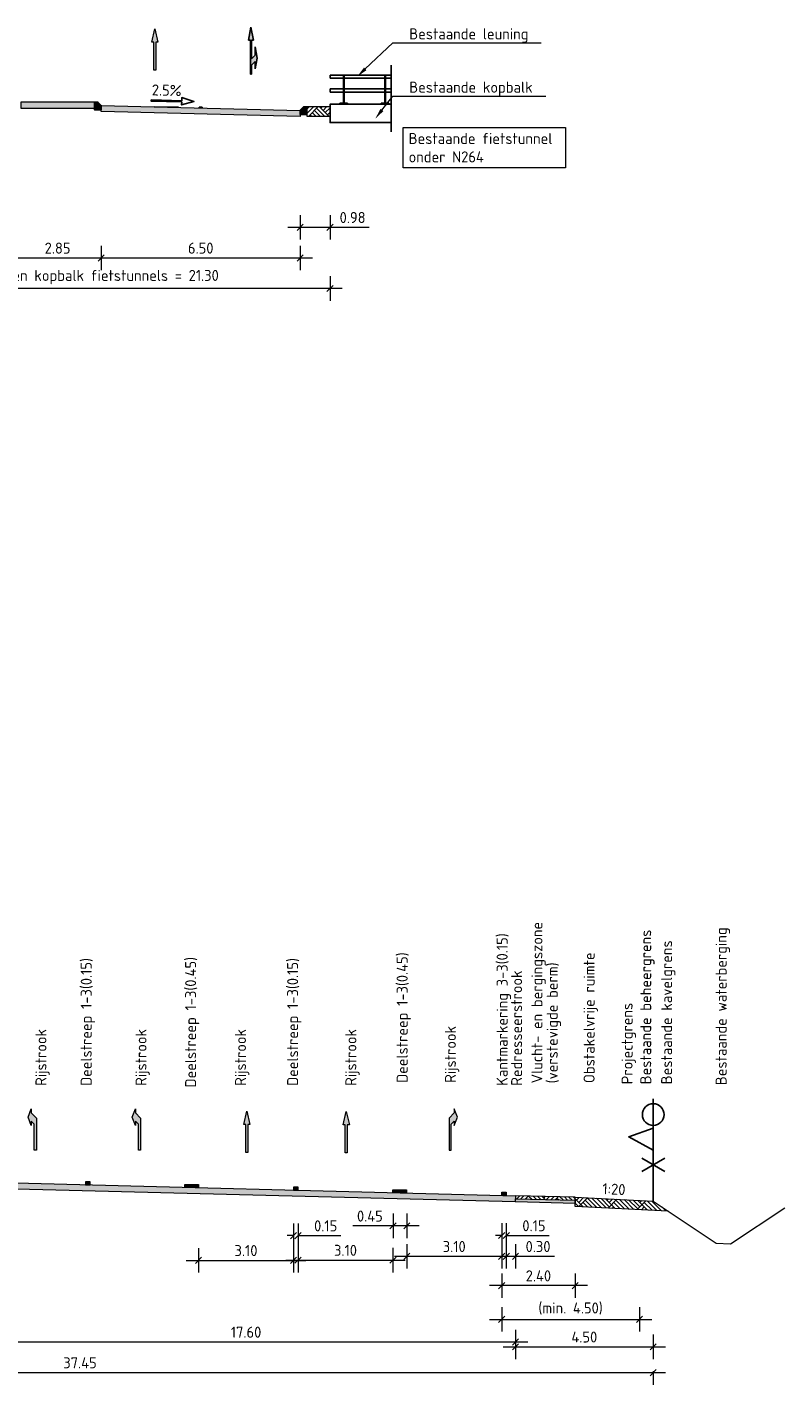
# Model space of a CAD drawing. Header units: metres. Extents: x 169741 to 171424, y 393147 to 407066.
# Tile 16 of 59: x 170774 to 170798, y 393188 to 393232. Entities that reach past the tile are written whole.
import ezdxf
from ezdxf import colors
from ezdxf.entities.mleader import LeaderData, LeaderLine
from ezdxf.enums import TextEntityAlignment as Align
from ezdxf.math import Vec2, Vec3

# ---------------------------------------------------------------- set-up
doc = ezdxf.new("R2010")
doc.units = ezdxf.units.M
doc.linetypes.add('XX-AFBREEK', pattern=[7, 4, -1, 1, -1])
doc.layers.get('0').update_dxf_attribs({"lineweight": 25})
doc.layers.get('Defpoints').update_dxf_attribs({"color": 211})
for name, color, linetype, lineweight in [('B-WE-IE-LEUNING-GD', 220, 'Continuous', 25), ('B-WE-KW-KUNSTWERK-S', 252, 'Continuous', 25), ('B-WE-KW-KUNSTWERK_KOPBALK-GD', 170, 'Continuous', 25), ('N-WE-GR-MAAIVELD-A-200', 92, 'Continuous', 18), ('N-WE-GW-MAAIVELD-GD', 90, 'Continuous', 18), ('N-WE-KG-GRONDEIGENDOM-DWP', 30, 'Continuous', 25), ('N-WE-KG-PROJECTGRENS-DWP', 10, 'Continuous', 25), ('N-WE-KG-PROV_BEHEERGRENS-DWP', 170, 'Continuous', 25), ('N-WE-VH-KANTOPSLUITING_TROTTOIRBAND_RWS-SD-200', 210, 'Continuous', 25), ('N-WE-VH-VERHARDING-GD', 7, 'Continuous', 18), ('N-WE-VH-VERHARDING-V-200', 253, 'Continuous', 18), ('N-WE-VH-VERHARDING_HALFVERHARDING-GD', 252, 'Continuous', 18), ('N-WE-VH-VERKANTING-SD-200', 7, 'Continuous', 25), ('N-WE-VW-MARKERING-SD', 7, 'Continuous', 18), ('N-WE-VW-MARKERING_LANGS-SD-200', 7, 'Continuous', 25), ('N-WE-VW-MARKERING_PIJL-S-100', 7, 'Continuous', 25), ('N-WE-VW-MARKERING_PIJL-S-200', 7, 'Continuous', 0), ('X-XX-AL-AANKLEDING-T18-200', 7, 'Continuous', 18), ('X-XX-AL-AFBREEKLIJN-GD', 7, 'XX-AFBREEK', 25), ('X-XX-AL-M-200', 7, 'Continuous', 18), ('X-XX-AL-T18-200', 1, 'Continuous', 18)]:
    doc.layers.add(name, color=color, linetype=linetype, lineweight=lineweight)
doc.layers.add('N-WE-VH-VERHARDING_HALFVERHARDING-V-200', color=7, linetype='Continuous', lineweight=18, true_color=0xd7aa8c)
doc.styles.add('NLCS-ISO', font='NLCS-ISO.ttf')
doc.styles.add('NLCS-ISO-M200-T18', font='NLCS-ISO.ttf', dxfattribs={"height": 0.36})
doc.styles.get("Standard").update_dxf_attribs({"font": 'NLCS-ISO.ttf'})
doc.dimstyles.new('NLCS-M200-T18-SCHRAP_L2_H1', dxfattribs={"dimscale": 0.2, "dimtxt": 2.5, "dimasz": 1.008, "dimexe": 2, "dimexo": 2, "dimgap": 0.7, "dimtad": 1, "dimzin": 0, "dimdsep": 46, "dimtxsty": 'NLCS-ISO-M200-T18', "dimblk": 'OBLIQUE', "dimcen": 2.5, "dimdle": 2, "dimclrd": 256, "dimclre": 256, "dimclrt": 256, "dimadec": 1, "dimazin": 0, "dimtfac": 1, "dimtdec": 3, "dimtofl": 0, "dimtmove": 0, "dimatfit": 3, "dimldrblk": 'OBLIQUE', "dimfxl": 2, "dimfxlon": 1, "dimtfillclr": 256, "dimtolj": 1, "dimtzin": 0, "dimlwd": -1, "dimlwe": -1, "dimarcsym": 0})
pattern_1 = [(45, (-490.39855, -315.15074), (-0.5000001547, 0.5000001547), []), (45, (-490.47, -315.0793), (0, 1.0000003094), [0.707107, -0.707107]), (45, (-490.5414, -315.0079), (0, 1.0000003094), [0.707107, -0.707107]), (45, (-490.6138, -314.93546), (0, 1.0000003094), [0.707107, -0.707107]), (45, (-490.68426, -314.865), (0, 1.0000003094), [0.707107, -0.707107]), (45, (-490.7557, -314.7936), (0, 1.0000003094), [0.707107, -0.707107]), (45, (-490.8271, -314.7222), (0, 1.0000003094), [0.707107, -0.707107]), (315, (-490.39855, -315.15074), (0.5000001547, 0.5000001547), []), (315, (-490.3271, -315.0793), (1.0000003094, -3e-16), [0.707107, -0.707107]), (315, (-490.2557, -315.0079), (1.0000003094, -3e-16), [0.707107, -0.707107]), (315, (-490.18326, -314.93546), (1.0000003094, -3e-16), [0.707107, -0.707107]), (315, (-490.1128, -314.865), (1.0000003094, -3e-16), [0.707107, -0.707107]), (315, (-490.0414, -314.7936), (1.0000003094, -3e-16), [0.707107, -0.707107]), (315, (-489.97, -314.7222), (1.0000003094, -3e-16), [0.707107, -0.707107])]

# ---------------------------------------------------------------- blocks, each defined once
blk = doc.blocks.new('SVH-VERKANTING_DYN-SOD')
at = {"flags": 128}
blk.add_lwpolyline([(2.5, 1.1), (-2.5, 1.1), (-2.5, 1.6), (-4.5, 1), (-2.5, 0.4), (-2.5, 0.9), (2.5, 0.9)], close=True, dxfattribs=at)
at = {"layer": 'Defpoints', "flags": 128}
blk.add_lwpolyline([(2, 0), (-2, 0)], dxfattribs=at)
at = {"style": 'NLCS-ISO'}
blk.add_attdef('HELLING', text='', height=1.8, dxfattribs=at).set_placement((0, 1.3), align=Align.BOTTOM_CENTER)
blk = doc.blocks.new('N-SVH-KANTOPSLUITING_RWS_110 220X250-D')
h = blk.add_hatch(color=8)
h.dxf.hatch_style = 1
h.paths.add_polyline_path([(0, 0), (-0.11, 0), (-0.22, -0.11), (-0.22, -0.25), (0, -0.25)])
at = {"flags": 128}
blk.add_lwpolyline([(-0.22, -0.25), (0, -0.25), (0, 0), (-0.11, 0), (-0.22, -0.11)], close=True, dxfattribs=at)
blk = doc.blocks.new('_Oblique')
at = {"color": 0, "linetype": 'ByBlock', "lineweight": -2}
blk.add_line((-0.5, -0.5), (0.5, 0.5), dxfattribs=at)
blk = doc.blocks.new('*D105')
at = {"layer": 'Defpoints', "color": 0, "transparency": 16777216}
for p in [(170775.986, 393229.875), (170782.486, 393229.712), (170782.486, 393224.893)]:
    blk.add_point(p, dxfattribs=at)
at = {"layer": 'X-XX-AL-M-200', "transparency": 16777216}
for p, q in [((170775.986, 393225.293), (170775.986, 393224.493)), ((170782.486, 393225.293), (170782.486, 393224.493)), ((170775.586, 393224.893), (170782.886, 393224.893))]:
    blk.add_line(p, q, dxfattribs=at)
at = {"layer": 'X-XX-AL-M-200', "transparency": 16777216, "xscale": 0.2016, "yscale": 0.2016, "zscale": 0.2016, "rotation": 180}
blk.add_blockref('_Oblique', (170775.986, 393224.893), dxfattribs=at)
at = {"layer": 'X-XX-AL-M-200', "transparency": 16777216, "xscale": 0.2016, "yscale": 0.2016, "zscale": 0.2016}
blk.add_blockref('_Oblique', (170782.486, 393224.893), dxfattribs=at)
at = {"layer": 'X-XX-AL-M-200', "transparency": 16777216, "insert": (170779.236, 393225.213), "char_height": 0.36, "attachment_point": 5, "style": 'NLCS-ISO-M200-T18'}
blk.add_mtext('\\A1;6.50', dxfattribs=at)
blk = doc.blocks.new('*D106')
at = {"layer": 'Defpoints', "color": 0, "transparency": 16777216}
for p in [(170773.136, 393229.875), (170775.986, 393229.875), (170775.986, 393224.893)]:
    blk.add_point(p, dxfattribs=at)
at = {"layer": 'X-XX-AL-M-200', "transparency": 16777216}
for p, q in [((170773.136, 393225.293), (170773.136, 393224.493)), ((170775.986, 393225.293), (170775.986, 393224.493)), ((170772.736, 393224.893), (170776.386, 393224.893))]:
    blk.add_line(p, q, dxfattribs=at)
at = {"layer": 'X-XX-AL-M-200', "transparency": 16777216, "xscale": 0.2016, "yscale": 0.2016, "zscale": 0.2016, "rotation": 180}
blk.add_blockref('_Oblique', (170773.136, 393224.893), dxfattribs=at)
at = {"layer": 'X-XX-AL-M-200', "transparency": 16777216, "xscale": 0.2016, "yscale": 0.2016, "zscale": 0.2016}
blk.add_blockref('_Oblique', (170775.986, 393224.893), dxfattribs=at)
at = {"layer": 'X-XX-AL-M-200', "transparency": 16777216, "insert": (170774.561, 393225.213), "char_height": 0.36, "attachment_point": 5, "style": 'NLCS-ISO-M200-T18'}
blk.add_mtext('\\A1;2.85', dxfattribs=at)
blk = doc.blocks.new('*D109')
at = {"layer": 'Defpoints', "color": 0, "transparency": 16777216}
for p in [(170783.461, 393229.822), (170782.486, 393229.712), (170783.461, 393225.893)]:
    blk.add_point(p, dxfattribs=at)
at = {"layer": 'X-XX-AL-M-200', "transparency": 16777216}
for p, q in [((170782.486, 393226.293), (170782.486, 393225.493)), ((170783.461, 393226.293), (170783.461, 393225.493)), ((170782.086, 393225.893), (170783.461, 393225.893)), ((170783.461, 393225.893), (170784.734, 393225.893))]:
    blk.add_line(p, q, dxfattribs=at)
at = {"layer": 'X-XX-AL-M-200', "transparency": 16777216, "xscale": 0.2016, "yscale": 0.2016, "zscale": 0.2016, "rotation": 180}
blk.add_blockref('_Oblique', (170782.486, 393225.893), dxfattribs=at)
at = {"layer": 'X-XX-AL-M-200', "transparency": 16777216, "xscale": 0.2016, "yscale": 0.2016, "zscale": 0.2016}
blk.add_blockref('_Oblique', (170783.461, 393225.893), dxfattribs=at)
at = {"layer": 'X-XX-AL-M-200', "transparency": 16777216, "insert": (170784.198, 393226.213), "char_height": 0.36, "attachment_point": 5, "style": 'NLCS-ISO-M200-T18'}
blk.add_mtext('\\A1;0.98', dxfattribs=at)
blk = doc.blocks.new('*D110')
at = {"layer": 'Defpoints', "color": 0, "transparency": 16777216}
for p in [(170762.161, 393229.912), (170783.461, 393229.912), (170762.161, 393223.893)]:
    blk.add_point(p, dxfattribs=at)
at = {"layer": 'X-XX-AL-M-200', "transparency": 16777216}
for p, q in [((170762.161, 393224.293), (170762.161, 393223.493)), ((170783.461, 393224.293), (170783.461, 393223.493)), ((170783.861, 393223.893), (170761.761, 393223.893))]:
    blk.add_line(p, q, dxfattribs=at)
at = {"layer": 'X-XX-AL-M-200', "transparency": 16777216, "xscale": 0.2016, "yscale": 0.2016, "zscale": 0.2016, "rotation": 180}
blk.add_blockref('_Oblique', (170762.161, 393223.893), dxfattribs=at)
at = {"layer": 'X-XX-AL-M-200', "transparency": 16777216, "xscale": 0.2016, "yscale": 0.2016, "zscale": 0.2016}
blk.add_blockref('_Oblique', (170783.461, 393223.893), dxfattribs=at)
at = {"layer": 'X-XX-AL-M-200', "transparency": 16777216, "insert": (170772.811, 393224.267), "char_height": 0.36, "attachment_point": 5, "style": 'NLCS-ISO-M200-T18'}
blk.add_mtext('\\A1;Ruimte tussen bestaande leuning en kopbalk fietstunnels = 21.30', dxfattribs=at)
blk = doc.blocks.new('*U69')
blk.add_hatch(color=256).paths.add_polyline_path([(-0.0675, 0.2925), (-0.0225, 0.2925), (-0.0225, 0.9), (0.0225, 0.9), (0.0225, 0.2925), (0.0675, 0.2925), (0, 0)])
blk.add_lwpolyline([(-0.0675, 0.2925), (-0.0225, 0.2925), (-0.0225, 0.9), (0.0225, 0.9), (0.0225, 0.2925), (0.0675, 0.2925), (0, 0)], close=True)
blk = doc.blocks.new('Ruimte bestaande fietstunnels')
at = {"layer": 'B-WE-IE-LEUNING-GD', "color": 0, "flags": 128}
for points in [[(0, 0.95), (-2, 0.95)], [(-1.815, 0.95), (-1.815, 0.04)], [(-1.785, 0.95), (-1.785, 0.04)], [(-0.465, 0.95), (-0.465, 0.04)], [(-0.435, 0.95), (-0.435, 0.04)], [(0, 0.95), (0, 0.85)], [(21.3, 0.95), (23.3, 0.95)], [(21.3, 0.95), (21.3, 0.85)], [(21.735, 0.95), (21.735, 0.04)], [(21.765, 0.95), (21.765, 0.04)], [(23.085, 0.95), (23.085, 0.04)], [(23.115, 0.95), (23.115, 0.04)], [(0, 0.85), (-2, 0.85)], [(0, 0.5), (-2, 0.5)], [(0, 0.5), (0, 0.4)], [(21.3, 0.85), (23.3, 0.85)], [(21.3, 0.5), (23.3, 0.5)], [(21.3, 0.5), (21.3, 0.4)], [(0, 0.4), (-2, 0.4)], [(-1.675, 0.04), (-1.925, 0.04)], [(-1.925, 0.04), (-1.925, 0)], [(-1.675, 0.04), (-1.675, 0)], [(-0.575, 0.04), (-0.575, 0)], [(-0.575, 0.04), (-0.325, 0.04)], [(-0.325, 0.04), (-0.325, 0)], [(21.3, 0.4), (23.3, 0.4)], [(21.625, 0.04), (21.625, 0)], [(21.875, 0.04), (21.625, 0.04)], [(21.875, 0.04), (21.875, 0)], [(22.975, 0.04), (23.225, 0.04)], [(22.975, 0.04), (22.975, 0)], [(23.225, 0.04), (23.225, 0)]]:
    blk.add_lwpolyline(points, dxfattribs=at)
at = {"layer": 'B-WE-KW-KUNSTWERK_KOPBALK-GD', "color": 0, "flags": 128}
for points in [[(-2, -0.6), (0, -0.6), (0, 0), (-2, 0)], [(23.3, -0.6), (21.3, -0.6), (21.3, 0), (23.3, 0)]]:
    blk.add_lwpolyline(points, dxfattribs=at)
at = {"layer": 'X-XX-AL-AFBREEKLIJN-GD', "color": 0, "flags": 128}
for points in [[(-2, -0.897), (-2, 1.276)], [(23.3, -0.897), (23.3, 1.276)]]:
    blk.add_lwpolyline(points, dxfattribs=at)
blk = doc.blocks.new('SVW-MARKERING_LANGS_STREEP_13_010-D')
blk.add_hatch(color=256).paths.add_polyline_path([(0.05, 0.02), (-0.05, 0.02), (-0.05, 0.01), (-0.05, 0), (0.05, 0), (0.05, 0.01)])
blk.add_lwpolyline([(0.05, 0.02), (-0.05, 0.02), (-0.05, 0.01), (-0.05, 0), (0.05, 0), (0.05, 0.01)], close=True)
at = {"flags": 1}
for tag, p in [('LEFTPOINT', (-0.05, 0.02)), ('RIGHTPOINT', (0.05, 0.02))]:
    blk.add_attdef(tag, p, '', height=0.001, dxfattribs=at)
blk = doc.blocks.new('N-SVW-MARKERING_PIJL_COMBI_RD_RA_7.5')
blk.add_hatch(color=256).paths.add_polyline_path([(2.05, -0.68), (0.85, -0.68), (2.55, -0.98), (4.35, -0.68), (3.05, -0.68), (2.45, -0.07), (5.45, -0.07), (5.45, -0.38), (7.5, 0), (5.45, 0.38), (5.45, 0.07), (0, 0.07), (0, -0.07), (1.45, -0.07)])
for p, q in [((0, 0.07), (5.45, 0.07)), ((0, -0.07), (0, 0.07)), ((7.5, 0), (5.45, 0.38)), ((5.45, 0.38), (5.45, 0.07)), ((7.5, 0), (5.45, -0.38)), ((0, -0.07), (1.45, -0.07)), ((0.85, -0.68), (2.05, -0.68)), ((2.55, -0.98), (0.85, -0.68)), ((2.05, -0.68), (1.45, -0.07)), ((2.45, -0.07), (5.45, -0.07)), ((3.05, -0.68), (2.45, -0.07)), ((2.55, -0.98), (4.35, -0.68)), ((3.05, -0.68), (4.35, -0.68)), ((5.45, -0.07), (5.45, -0.38))]:
    blk.add_line(p, q)
blk = doc.blocks.new('*D186')
at = {"layer": 'Defpoints', "color": 0, "transparency": 16777216}
for p in [(170789.068, 393194.278), (170791.468, 393194.121), (170789.068, 393191.325)]:
    blk.add_point(p, dxfattribs=at)
at = {"layer": 'X-XX-AL-M-200', "transparency": 16777216}
for p, q in [((170789.068, 393191.725), (170789.068, 393190.925)), ((170791.468, 393191.725), (170791.468, 393190.925)), ((170791.868, 393191.325), (170788.668, 393191.325))]:
    blk.add_line(p, q, dxfattribs=at)
at = {"layer": 'X-XX-AL-M-200', "transparency": 16777216, "xscale": 0.2016, "yscale": 0.2016, "zscale": 0.2016, "rotation": 180}
blk.add_blockref('_Oblique', (170789.068, 393191.325), dxfattribs=at)
at = {"layer": 'X-XX-AL-M-200', "transparency": 16777216, "xscale": 0.2016, "yscale": 0.2016, "zscale": 0.2016}
blk.add_blockref('_Oblique', (170791.468, 393191.325), dxfattribs=at)
at = {"layer": 'X-XX-AL-M-200', "transparency": 16777216, "insert": (170790.268, 393191.645), "char_height": 0.36, "attachment_point": 5, "style": 'NLCS-ISO-M200-T18'}
blk.add_mtext('\\A1;2.40', dxfattribs=at)
blk = doc.blocks.new('*D187')
at = {"layer": 'Defpoints', "color": 0, "transparency": 16777216}
for p in [(170789.068, 393194.271), (170793.568, 393194.108), (170793.568, 393190.222)]:
    blk.add_point(p, dxfattribs=at)
at = {"layer": 'X-XX-AL-M-200', "transparency": 16777216}
for p, q in [((170789.068, 393190.622), (170789.068, 393189.822)), ((170793.568, 393190.622), (170793.568, 393189.822)), ((170788.668, 393190.222), (170793.968, 393190.222))]:
    blk.add_line(p, q, dxfattribs=at)
at = {"layer": 'X-XX-AL-M-200', "transparency": 16777216, "xscale": 0.2016, "yscale": 0.2016, "zscale": 0.2016, "rotation": 180}
blk.add_blockref('_Oblique', (170789.068, 393190.222), dxfattribs=at)
at = {"layer": 'X-XX-AL-M-200', "transparency": 16777216, "xscale": 0.2016, "yscale": 0.2016, "zscale": 0.2016}
blk.add_blockref('_Oblique', (170793.568, 393190.222), dxfattribs=at)
at = {"layer": 'X-XX-AL-M-200', "transparency": 16777216, "insert": (170791.318, 393190.578), "char_height": 0.36, "attachment_point": 5, "style": 'NLCS-ISO-M200-T18'}
blk.add_mtext('\\A1;(min. 4.50)', dxfattribs=at)
blk = doc.blocks.new('*D188')
at = {"layer": 'Defpoints', "color": 0, "transparency": 16777216}
for p in [(170771.918, 393194.711), (170789.518, 393194.446), (170789.518, 393189.485)]:
    blk.add_point(p, dxfattribs=at)
at = {"layer": 'X-XX-AL-M-200', "transparency": 16777216}
for p, q in [((170771.918, 393189.885), (170771.918, 393189.085)), ((170789.518, 393189.885), (170789.518, 393189.085)), ((170771.518, 393189.485), (170789.918, 393189.485))]:
    blk.add_line(p, q, dxfattribs=at)
at = {"layer": 'X-XX-AL-M-200', "transparency": 16777216, "xscale": 0.2016, "yscale": 0.2016, "zscale": 0.2016, "rotation": 180}
blk.add_blockref('_Oblique', (170771.918, 393189.485), dxfattribs=at)
at = {"layer": 'X-XX-AL-M-200', "transparency": 16777216, "xscale": 0.2016, "yscale": 0.2016, "zscale": 0.2016}
blk.add_blockref('_Oblique', (170789.518, 393189.485), dxfattribs=at)
at = {"layer": 'X-XX-AL-M-200', "transparency": 16777216, "insert": (170780.718, 393189.805), "char_height": 0.36, "attachment_point": 5, "style": 'NLCS-ISO-M200-T18'}
blk.add_mtext('\\A1;17.60', dxfattribs=at)
blk = doc.blocks.new('*D190')
at = {"layer": 'Defpoints', "color": 0, "transparency": 16777216}
for p in [(170789.218, 393194.369), (170789.518, 393194.36), (170789.518, 393192.283)]:
    blk.add_point(p, dxfattribs=at)
at = {"layer": 'X-XX-AL-M-200', "transparency": 16777216}
for p, q in [((170789.218, 393192.683), (170789.218, 393191.883)), ((170789.518, 393192.683), (170789.518, 393191.883)), ((170788.818, 393192.283), (170789.518, 393192.283)), ((170789.518, 393192.283), (170790.792, 393192.283))]:
    blk.add_line(p, q, dxfattribs=at)
at = {"layer": 'X-XX-AL-M-200', "transparency": 16777216, "xscale": 0.2016, "yscale": 0.2016, "zscale": 0.2016, "rotation": 180}
blk.add_blockref('_Oblique', (170789.218, 393192.283), dxfattribs=at)
at = {"layer": 'X-XX-AL-M-200', "transparency": 16777216, "xscale": 0.2016, "yscale": 0.2016, "zscale": 0.2016}
blk.add_blockref('_Oblique', (170789.518, 393192.283), dxfattribs=at)
at = {"layer": 'X-XX-AL-M-200', "transparency": 16777216, "insert": (170790.256, 393192.603), "char_height": 0.36, "attachment_point": 5, "style": 'NLCS-ISO-M200-T18'}
blk.add_mtext('\\A1;0.30', dxfattribs=at)
blk = doc.blocks.new('*U70')
blk.add_hatch(color=256).paths.add_polyline_path([(-0.0675, 0.6075), (-0.0225, 0.6075), (-0.0225, 0), (0.0225, 0), (0.0225, 0.6075), (0.0675, 0.6075), (0, 0.9)])
blk.add_lwpolyline([(-0.0675, 0.6075), (-0.0225, 0.6075), (-0.0225, 0), (0.0225, 0), (0.0225, 0.6075), (0.0675, 0.6075), (0, 0.9)], close=True)
blk = doc.blocks.new('markering_015')
blk.add_hatch(color=256).paths.add_polyline_path([(0.075, 0), (0.075, 0.02), (-0.075, 0.02), (-0.075, 0)])
blk.add_lwpolyline([(0.075, 0), (0.075, 0.02), (-0.075, 0.02), (-0.075, 0)], close=True)
blk = doc.blocks.new('*D136')
at = {"layer": 'Defpoints', "color": 0, "transparency": 16777216}
for p in [(170779.166, 393194.524), (170782.266, 393194.443), (170782.266, 393192.151)]:
    blk.add_point(p, dxfattribs=at)
at = {"layer": 'X-XX-AL-M-200', "transparency": 16777216}
for p, q in [((170779.166, 393192.551), (170779.166, 393191.751)), ((170782.266, 393192.551), (170782.266, 393191.751)), ((170778.766, 393192.151), (170782.666, 393192.151))]:
    blk.add_line(p, q, dxfattribs=at)
at = {"layer": 'X-XX-AL-M-200', "transparency": 16777216, "xscale": 0.2016, "yscale": 0.2016, "zscale": 0.2016, "rotation": 180}
blk.add_blockref('_Oblique', (170779.166, 393192.151), dxfattribs=at)
at = {"layer": 'X-XX-AL-M-200', "transparency": 16777216, "xscale": 0.2016, "yscale": 0.2016, "zscale": 0.2016}
blk.add_blockref('_Oblique', (170782.266, 393192.151), dxfattribs=at)
at = {"layer": 'X-XX-AL-M-200', "transparency": 16777216, "insert": (170780.716, 393192.471), "char_height": 0.36, "attachment_point": 5, "style": 'NLCS-ISO-M200-T18'}
blk.add_mtext('\\A1;3.10', dxfattribs=at)
blk = doc.blocks.new('*D137')
at = {"layer": 'Defpoints', "color": 0, "transparency": 16777216}
for p in [(170789.068, 393194.291), (170789.218, 393194.291), (170789.218, 393192.962)]:
    blk.add_point(p, dxfattribs=at)
at = {"layer": 'X-XX-AL-M-200', "transparency": 16777216}
for p, q in [((170789.068, 393193.362), (170789.068, 393192.562)), ((170789.218, 393193.362), (170789.218, 393192.562)), ((170789.068, 393192.962), (170788.867, 393192.962)), ((170789.218, 393192.962), (170790.621, 393192.962))]:
    blk.add_line(p, q, dxfattribs=at)
at = {"layer": 'X-XX-AL-M-200', "transparency": 16777216, "xscale": 0.2016, "yscale": 0.2016, "zscale": 0.2016}
blk.add_blockref('_Oblique', (170789.068, 393192.962), dxfattribs=at)
at = {"layer": 'X-XX-AL-M-200', "transparency": 16777216, "xscale": 0.2016, "yscale": 0.2016, "zscale": 0.2016, "rotation": 180}
blk.add_blockref('_Oblique', (170789.218, 393192.962), dxfattribs=at)
at = {"layer": 'X-XX-AL-M-200', "transparency": 16777216, "insert": (170790.121, 393193.282), "char_height": 0.36, "attachment_point": 5, "style": 'NLCS-ISO-M200-T18'}
blk.add_mtext('\\A1;0.15', dxfattribs=at)
blk = doc.blocks.new('*D138')
at = {"layer": 'Defpoints', "color": 0, "transparency": 16777216}
for p in [(170785.968, 393194.467), (170789.068, 393194.386), (170789.068, 393192.283)]:
    blk.add_point(p, dxfattribs=at)
at = {"layer": 'X-XX-AL-M-200', "transparency": 16777216}
for p, q in [((170785.968, 393192.683), (170785.968, 393191.883)), ((170789.068, 393192.683), (170789.068, 393191.883)), ((170785.568, 393192.283), (170789.468, 393192.283))]:
    blk.add_line(p, q, dxfattribs=at)
at = {"layer": 'X-XX-AL-M-200', "transparency": 16777216, "xscale": 0.2016, "yscale": 0.2016, "zscale": 0.2016, "rotation": 180}
blk.add_blockref('_Oblique', (170785.968, 393192.283), dxfattribs=at)
at = {"layer": 'X-XX-AL-M-200', "transparency": 16777216, "xscale": 0.2016, "yscale": 0.2016, "zscale": 0.2016}
blk.add_blockref('_Oblique', (170789.068, 393192.283), dxfattribs=at)
at = {"layer": 'X-XX-AL-M-200', "transparency": 16777216, "insert": (170787.518, 393192.603), "char_height": 0.36, "attachment_point": 5, "style": 'NLCS-ISO-M200-T18'}
blk.add_mtext('\\A1;3.10', dxfattribs=at)
blk = doc.blocks.new('*D139')
at = {"layer": 'Defpoints', "color": 0, "transparency": 16777216}
for p in [(170782.266, 393194.288), (170782.416, 393194.288), (170782.416, 393192.958)]:
    blk.add_point(p, dxfattribs=at)
at = {"layer": 'X-XX-AL-M-200', "transparency": 16777216}
for p, q in [((170782.266, 393192.958), (170782.064, 393192.958)), ((170782.266, 393193.358), (170782.266, 393192.558)), ((170782.416, 393193.358), (170782.416, 393192.558)), ((170782.416, 393192.958), (170783.819, 393192.958))]:
    blk.add_line(p, q, dxfattribs=at)
at = {"layer": 'X-XX-AL-M-200', "transparency": 16777216, "xscale": 0.2016, "yscale": 0.2016, "zscale": 0.2016}
blk.add_blockref('_Oblique', (170782.266, 393192.958), dxfattribs=at)
at = {"layer": 'X-XX-AL-M-200', "transparency": 16777216, "xscale": 0.2016, "yscale": 0.2016, "zscale": 0.2016, "rotation": 180}
blk.add_blockref('_Oblique', (170782.416, 393192.958), dxfattribs=at)
at = {"layer": 'X-XX-AL-M-200', "transparency": 16777216, "insert": (170783.319, 393193.278), "char_height": 0.36, "attachment_point": 5, "style": 'NLCS-ISO-M200-T18'}
blk.add_mtext('\\A1;0.15', dxfattribs=at)
blk = doc.blocks.new('*D140')
at = {"layer": 'Defpoints', "color": 0, "transparency": 16777216}
for p in [(170782.416, 393194.776), (170785.516, 393194.694), (170785.516, 393192.158)]:
    blk.add_point(p, dxfattribs=at)
at = {"layer": 'X-XX-AL-M-200', "transparency": 16777216}
for p, q in [((170782.416, 393192.558), (170782.416, 393191.758)), ((170785.516, 393192.558), (170785.516, 393191.758)), ((170782.016, 393192.158), (170785.916, 393192.158))]:
    blk.add_line(p, q, dxfattribs=at)
at = {"layer": 'X-XX-AL-M-200', "transparency": 16777216, "xscale": 0.2016, "yscale": 0.2016, "zscale": 0.2016, "rotation": 180}
blk.add_blockref('_Oblique', (170782.416, 393192.158), dxfattribs=at)
at = {"layer": 'X-XX-AL-M-200', "transparency": 16777216, "xscale": 0.2016, "yscale": 0.2016, "zscale": 0.2016}
blk.add_blockref('_Oblique', (170785.516, 393192.158), dxfattribs=at)
at = {"layer": 'X-XX-AL-M-200', "transparency": 16777216, "insert": (170783.966, 393192.478), "char_height": 0.36, "attachment_point": 5, "style": 'NLCS-ISO-M200-T18'}
blk.add_mtext('\\A1;3.10', dxfattribs=at)
blk = doc.blocks.new('markering_045')
blk.add_hatch(color=256).paths.add_polyline_path([(0.225, 0), (0.225, 0.02), (-0.225, 0.02), (-0.225, 0)])
blk.add_lwpolyline([(0.225, 0), (0.225, 0.02), (-0.225, 0.02), (-0.225, 0)], close=True)
blk = doc.blocks.new('*U74')
blk.add_hatch(color=256).paths.add_polyline_path([(-0.158, 0.18), (-0.09, 0), (-0.09, 0.09), (0.022, 0.203), (0.022, 0.902), (-0.023, 0.902), (-0.023, 0.336), (-0.09, 0.268), (-0.09, 0.36)])
blk.add_lwpolyline([(-0.158, 0.18), (-0.09, 0), (-0.09, 0.09), (0.022, 0.203), (0.022, 0.902), (-0.023, 0.902), (-0.023, 0.336), (-0.09, 0.268), (-0.09, 0.36)], close=True)
blk = doc.blocks.new('*D141')
at = {"layer": 'Defpoints', "color": 0, "transparency": 16777216}
for p in [(170789.518, 393194.268), (170794.018, 393194.383), (170794.018, 393189.327)]:
    blk.add_point(p, dxfattribs=at)
at = {"layer": 'X-XX-AL-M-200', "transparency": 16777216}
for p, q in [((170789.518, 393189.727), (170789.518, 393188.927)), ((170794.018, 393189.727), (170794.018, 393188.927)), ((170789.118, 393189.327), (170794.418, 393189.327))]:
    blk.add_line(p, q, dxfattribs=at)
at = {"layer": 'X-XX-AL-M-200', "transparency": 16777216, "xscale": 0.2016, "yscale": 0.2016, "zscale": 0.2016, "rotation": 180}
blk.add_blockref('_Oblique', (170789.518, 393189.327), dxfattribs=at)
at = {"layer": 'X-XX-AL-M-200', "transparency": 16777216, "xscale": 0.2016, "yscale": 0.2016, "zscale": 0.2016}
blk.add_blockref('_Oblique', (170794.018, 393189.327), dxfattribs=at)
at = {"layer": 'X-XX-AL-M-200', "transparency": 16777216, "insert": (170791.768, 393189.647), "char_height": 0.36, "attachment_point": 5, "style": 'NLCS-ISO-M200-T18'}
blk.add_mtext('\\A1;4.50', dxfattribs=at)
blk = doc.blocks.new('*D142')
at = {"layer": 'Defpoints', "color": 0, "transparency": 16777216}
for p in [(170785.518, 393194.541), (170785.968, 393194.529), (170785.518, 393193.277)]:
    blk.add_point(p, dxfattribs=at)
at = {"layer": 'X-XX-AL-M-200', "transparency": 16777216}
for p, q in [((170785.518, 393193.677), (170785.518, 393192.877)), ((170785.968, 393193.677), (170785.968, 393192.877)), ((170785.518, 393193.277), (170784.209, 393193.277)), ((170786.368, 393193.277), (170785.518, 393193.277))]:
    blk.add_line(p, q, dxfattribs=at)
at = {"layer": 'X-XX-AL-M-200', "transparency": 16777216, "xscale": 0.2016, "yscale": 0.2016, "zscale": 0.2016, "rotation": 180}
blk.add_blockref('_Oblique', (170785.518, 393193.277), dxfattribs=at)
at = {"layer": 'X-XX-AL-M-200', "transparency": 16777216, "xscale": 0.2016, "yscale": 0.2016, "zscale": 0.2016}
blk.add_blockref('_Oblique', (170785.968, 393193.277), dxfattribs=at)
at = {"layer": 'X-XX-AL-M-200', "transparency": 16777216, "insert": (170784.763, 393193.597), "char_height": 0.36, "attachment_point": 5, "style": 'NLCS-ISO-M200-T18'}
blk.add_mtext('\\A1;0.45', dxfattribs=at)
blk = doc.blocks.new('*D144')
at = {"layer": 'Defpoints', "color": 0, "transparency": 16777216}
for p in [(170756.568, 393189.085), (170794.018, 393188.927), (170794.018, 393188.485)]:
    blk.add_point(p, dxfattribs=at)
at = {"layer": 'X-XX-AL-M-200', "transparency": 16777216}
for p, q in [((170756.168, 393188.485), (170794.418, 393188.485)), ((170756.568, 393188.685), (170756.568, 393188.085)), ((170794.018, 393188.527), (170794.018, 393188.085))]:
    blk.add_line(p, q, dxfattribs=at)
at = {"layer": 'X-XX-AL-M-200', "transparency": 16777216, "xscale": 0.2016, "yscale": 0.2016, "zscale": 0.2016, "rotation": 180}
blk.add_blockref('_Oblique', (170756.568, 393188.485), dxfattribs=at)
at = {"layer": 'X-XX-AL-M-200', "transparency": 16777216, "xscale": 0.2016, "yscale": 0.2016, "zscale": 0.2016}
blk.add_blockref('_Oblique', (170794.018, 393188.485), dxfattribs=at)
at = {"layer": 'X-XX-AL-M-200', "transparency": 16777216, "insert": (170775.293, 393188.805), "char_height": 0.36, "attachment_point": 5, "style": 'NLCS-ISO-M200-T18'}
blk.add_mtext('\\A1;37.45', dxfattribs=at)

msp = doc.modelspace()

# ---------------------------------------------------------------- hatches: boundary and pattern name
at = {"layer": 'N-WE-GR-MAAIVELD-A-200'}
h = msp.add_hatch(dxfattribs=at)
h.set_pattern_fill('AGR-MAAIVELD-SO', color=256, scale=0.1, pattern_type=2)
h.set_pattern_definition([(45, (-483.461, -279.76635), (-0.5000001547, 0.5000001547), []), (45, (-483.53246, -279.6949), (0, 1.0000003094), [0.707107, -0.707107]), (45, (-483.6039, -279.6235), (0, 1.0000003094), [0.707107, -0.707107]), (45, (-483.6763, -279.5511), (0, 1.0000003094), [0.707107, -0.707107]), (45, (-483.74674, -279.48064), (0, 1.0000003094), [0.707107, -0.707107]), (45, (-483.8182, -279.4092), (0, 1.0000003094), [0.707107, -0.707107]), (45, (-483.8896, -279.3378), (0, 1.0000003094), [0.707107, -0.707107]), (315, (-483.461, -279.76635), (0.5000001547, 0.5000001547), []), (315, (-483.3896, -279.6949), (1.0000003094, -3e-16), [0.707107, -0.707107]), (315, (-483.3182, -279.6235), (1.0000003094, -3e-16), [0.707107, -0.707107]), (315, (-483.24574, -279.5511), (1.0000003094, -3e-16), [0.707107, -0.707107]), (315, (-483.1753, -279.48064), (1.0000003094, -3e-16), [0.707107, -0.707107]), (315, (-483.1039, -279.4092), (1.0000003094, -3e-16), [0.707107, -0.707107]), (315, (-483.03246, -279.3378), (1.0000003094, -3e-16), [0.707107, -0.707107])])
h.paths.add_polyline_path([(170782.706, 393229.827), (170782.706, 393229.527), (170783.461, 393229.527), (170783.461, 393229.827)])
h = msp.add_hatch(dxfattribs=at)
h.set_pattern_fill('AGR-MAAIVELD-SO', color=256, scale=0.1, pattern_type=2)
h.set_pattern_definition(pattern_1)
h.paths.add_polyline_path([(170789.518, 393194.262), (170791.468, 393194.213), (170791.468, 393194.113), (170789.518, 393194.162)])
h = msp.add_hatch(dxfattribs=at)
h.set_pattern_fill('AGR-MAAIVELD-SO', color=256, scale=0.1, pattern_type=2)
h.set_pattern_definition(pattern_1)
h.paths.add_polyline_path([(170794.506, 393193.761), (170794.018, 393194.086), (170791.468, 393194.213), (170791.468, 393193.913)])
at = {"layer": 'N-WE-VH-VERHARDING-V-200'}
h = msp.add_hatch(color=256, dxfattribs=at)
h.dxf.hatch_style = 1
h.paths.add_polyline_path([(170773.356, 393229.985), (170773.356, 393229.785), (170775.766, 393229.785), (170775.766, 393229.985)])
for points in [[(170775.986, 393229.875), (170782.486, 393229.712), (170782.486, 393229.512), (170775.986, 393229.675)], [(170771.918, 393194.711), (170789.518, 393194.262), (170789.513, 393194.066), (170771.918, 393194.511)]]:
    msp.add_hatch(color=256, dxfattribs=at).paths.add_polyline_path(points)
at = {"layer": 'N-WE-VH-VERHARDING_HALFVERHARDING-V-200'}
msp.add_hatch(color=256, dxfattribs=at).paths.add_polyline_path([(170789.518, 393194.162), (170791.468, 393194.113), (170791.468, 393194.013), (170789.518, 393194.062)])

# ---------------------------------------------------------------- linework, layer by layer
at = {"layer": 'N-WE-GW-MAAIVELD-GD', "flags": 128}
for points in [[(170782.706, 393229.827), (170782.706, 393229.527), (170783.461, 393229.527), (170783.461, 393229.827)], [(170791.468, 393194.113), (170791.468, 393194.213), (170789.518, 393194.262), (170789.518, 393194.162)]]:
    msp.add_lwpolyline(points, close=True, dxfattribs=at)
msp.add_lwpolyline([(170794.506, 393193.761), (170791.468, 393193.913), (170791.468, 393194.213), (170794.018, 393194.086)], dxfattribs=at)
at = {"layer": 'N-WE-GW-MAAIVELD-GD', "color": 253, "flags": 128}
msp.add_lwpolyline([(170794.018, 393194.086), (170796.078, 393192.712), (170796.545, 393192.689), (170798.318, 393193.871)], dxfattribs=at)
at = {"layer": 'N-WE-KG-GRONDEIGENDOM-DWP', "flags": 128}
for points in [[(170794.018, 393194.086), (170794.018, 393195.758)], [(170793.642, 393195.487), (170794.395, 393195.05)], [(170793.642, 393195.05), (170794.395, 393195.487)]]:
    msp.add_lwpolyline(points, dxfattribs=at)
at = {"layer": 'N-WE-KG-PROJECTGRENS-DWP', "flags": 128}
msp.add_lwpolyline([(170794.018, 393194.086), (170794.018, 393197.431)], dxfattribs=at)
at = {"layer": 'N-WE-KG-PROJECTGRENS-DWP'}
msp.add_circle((170794.018, 393196.911), 0.355, dxfattribs=at)
at = {"layer": 'N-WE-KG-PROV_BEHEERGRENS-DWP', "flags": 128}
for points in [[(170794.018, 393196.466), (170793.219, 393196.182), (170794.018, 393195.748)], [(170794.018, 393196.466), (170794.018, 393194.086)]]:
    msp.add_lwpolyline(points, dxfattribs=at)
at = {"layer": 'N-WE-VH-VERHARDING-GD', "flags": 128}
for points in [[(170773.356, 393229.985), (170773.356, 393229.785), (170775.766, 393229.785), (170775.766, 393229.985)], [(170775.986, 393229.875), (170782.486, 393229.712), (170782.486, 393229.512), (170782.486, 393229.512), (170775.986, 393229.675)], [(170771.918, 393194.711), (170789.518, 393194.262), (170789.513, 393194.066), (170789.513, 393194.066), (170771.918, 393194.511)]]:
    msp.add_lwpolyline(points, close=True, dxfattribs=at)
at = {"layer": 'N-WE-VH-VERHARDING_HALFVERHARDING-GD'}
msp.add_lwpolyline([(170789.518, 393194.162), (170791.468, 393194.113), (170791.468, 393194.013), (170789.518, 393194.062)], close=True, dxfattribs=at)

# ---------------------------------------------------------------- block references
at = {"layer": 'B-WE-KW-KUNSTWERK-S'}
msp.add_blockref('Ruimte bestaande fietstunnels', (170762.161, 393229.912), dxfattribs=at)
at = {"layer": 'N-WE-VH-KANTOPSLUITING_TROTTOIRBAND_RWS-SD-200', "xscale": -1}
msp.add_blockref('N-SVH-KANTOPSLUITING_RWS_110 220X250-D', (170775.766, 393229.985), dxfattribs=at)
at = {"layer": 'N-WE-VH-KANTOPSLUITING_TROTTOIRBAND_RWS-SD-200'}
msp.add_blockref('N-SVH-KANTOPSLUITING_RWS_110 220X250-D', (170782.706, 393229.827), dxfattribs=at)
at = {"layer": 'N-WE-VH-VERKANTING-SD-200'}
ref = msp.add_blockref('SVH-VERKANTING_DYN-SOD', (170778.111, 393229.822), dxfattribs=dict(at, xscale=-0.2, yscale=0.2, zscale=0.2, rotation=358.5679038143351))
ref.add_attrib('HELLING', '2.5%', dxfattribs={"layer": '0', "height": 0.36, "rotation": 358.5679, "style": 'NLCS-ISO'}).set_placement((170778.117, 393230.082), align=Align.BOTTOM_CENTER)
at = {"layer": 'N-WE-VW-MARKERING-SD', "yscale": 5}
for p in [(170775.545, 393194.62), (170782.343, 393194.443)]:
    msp.add_blockref('markering_015', p, dxfattribs=at)
at = {"layer": 'N-WE-VW-MARKERING-SD', "xscale": -1, "yscale": 5}
for name, p in [('markering_045', (170778.938, 393194.526)), ('markering_045', (170785.738, 393194.352)), ('markering_015', (170789.143, 393194.275))]:
    msp.add_blockref(name, p, dxfattribs=at)
at = {"layer": 'N-WE-VW-MARKERING_LANGS-SD-200'}
msp.add_blockref('SVW-MARKERING_LANGS_STREEP_13_010-D', (170779.236, 393229.793), dxfattribs=at)
at = {"layer": 'N-WE-VW-MARKERING_PIJL-S-100', "xscale": 0.2052864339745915, "yscale": 0.2052864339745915, "zscale": 0.2052864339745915, "rotation": 90}
msp.add_blockref('N-SVW-MARKERING_PIJL_COMBI_RD_RA_7.5', (170780.879, 393230.891), dxfattribs=at)
at = {"layer": 'N-WE-VW-MARKERING_PIJL-S-200', "yscale": 1.5, "zscale": 1.5, "rotation": 180}
for name, p, xscale in [('*U69', (170777.736, 393232.374), 1.5), ('*U74', (170773.834, 393197.099), -1.5), ('*U74', (170777.239, 393197.099), -1.5), ('*U74', (170787.386, 393197.099), 1.5)]:
    msp.add_blockref(name, p, dxfattribs=dict(at, xscale=xscale))
at = {"layer": 'N-WE-VW-MARKERING_PIJL-S-200', "xscale": -1.5, "yscale": 1.5, "zscale": 1.5}
for p in [(170780.742, 393195.672), (170783.992, 393195.664)]:
    msp.add_blockref('*U70', p, dxfattribs=at)

# ---------------------------------------------------------------- texts
at = {"layer": 'X-XX-AL-AANKLEDING-T18-200', "style": 'NLCS-ISO-M200-T18'}
for s, p in [('Kantmarkering 3-3(0.15)', (170789.263, 393197.853)), ('Vlucht- en bergingszone', (170790.4, 393197.931)), ('Bestaande beheergrens ', (170793.953, 393197.901)), ('Bestaande waterberging', (170796.417, 393197.874)), ('Bestaande kavelgrens', (170794.637, 393197.901)), ('Deelstreep 1-3(0.15)', (170775.676, 393197.849)), ('Deelstreep 1-3(0.45)', (170779.087, 393197.798)), ('Deelstreep 1-3(0.15)', (170782.419, 393197.849)), ('Deelstreep 1-3(0.45)', (170785.998, 393197.948)), ('Obstakelvrije ruimte', (170792.104, 393197.941)), ('Redresseerstrook', (170789.735, 393197.853)), ('(verstevigde berm)', (170790.9, 393197.931)), ('Projectgrens', (170793.345, 393197.901)), ('Rijstrook', (170774.197, 393197.849)), ('Rijstrook', (170777.466, 393197.849)), ('Rijstrook', (170780.716, 393197.849)), ('Rijstrook', (170784.321, 393197.849)), ('Rijstrook', (170787.573, 393197.948))]:
    msp.add_text(s, height=0.36, rotation=90, dxfattribs=at).set_placement(p)
at = {"layer": 'X-XX-AL-AANKLEDING-T18-200', "insert": (170786.028, 393228.974), "char_height": 0.36, "attachment_point": 1, "style": 'NLCS-ISO-M200-T18', "bg_fill": 19, "box_fill_scale": 1.5, "bg_fill_color": 256, "bg_fill_transparency": 0}
msp.add_mtext_dynamic_manual_height_columns('Bestaande fietstunnel onder N264', width=4.94291, gutter_width=12.5, heights=[0], dxfattribs=at)
at = {"layer": 'X-XX-AL-T18-200', "style": 'NLCS-ISO-M200-T18'}
msp.add_text('1:20', height=0.36, rotation=357.1376, dxfattribs=at).set_placement((170792.35, 393194.315))

# ---------------------------------------------------------------- dimensions: what is measured, and where the dimension line sits
at = {"layer": 'X-XX-AL-M-200'}
dim = msp.add_linear_dim(base=(170762.161, 393223.893), p1=(170783.461, 393229.912), p2=(170762.161, 393229.912), text='Ruimte tussen bestaande leuning en kopbalk fietstunnels = <>', dimstyle='NLCS-M200-T18-SCHRAP_L2_H1', dxfattribs=at)
dim.commit()
dim.dimension.update_dxf_attribs({"geometry": '*D110', "text_midpoint": (170772.811, 393224.267)})
for base, p1, p2, picture, middle in [((170775.986, 393224.893), (170773.136, 393229.875), (170775.986, 393229.875), '*D106', (170774.561, 393225.213)), ((170782.486, 393224.893), (170775.986, 393229.875), (170782.486, 393229.712), '*D105', (170779.236, 393225.213)), ((170783.46066887, 393225.893089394), (170782.48566887, 393229.712234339), (170783.46066887, 393229.822234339), '*D109', (170784.19826887, 393226.213089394)), ((170794.018, 393189.327), (170789.518, 393194.268), (170794.018, 393194.383), '*D141', (170791.768, 393189.647)), ((170794.018, 393188.485), (170756.568, 393189.085), (170794.018, 393188.927), '*D144', (170775.293, 393188.805))]:
    dim = msp.add_linear_dim(base=base, p1=p1, p2=p2, dimstyle='NLCS-M200-T18-SCHRAP_L2_H1', dxfattribs=at)
    dim.commit()
    dim.dimension.update_dxf_attribs({"geometry": picture, "text_midpoint": middle})
for base, p1, p2, picture, middle in [((170789.518, 393189.485), (170771.918, 393194.711), (170789.518, 393194.446), '*D188', (170780.718, 393189.805)), ((170785.516, 393192.158), (170782.416, 393194.776), (170785.516, 393194.694), '*D140', (170783.966, 393192.478)), ((170782.266, 393192.151), (170779.166, 393194.524), (170782.266, 393194.443), '*D136', (170780.716, 393192.471)), ((170782.416, 393192.958), (170782.266, 393194.288), (170782.416, 393194.288), '*D139', (170783.319, 393193.278)), ((170789.068, 393192.283), (170785.968, 393194.467), (170789.068, 393194.386), '*D138', (170787.518, 393192.603)), ((170789.068, 393191.325), (170791.468, 393194.121), (170789.068, 393194.278), '*D186', (170790.268, 393191.645)), ((170789.218, 393192.962), (170789.068, 393194.291), (170789.218, 393194.291), '*D137', (170790.121, 393193.282))]:
    dim = msp.add_linear_dim(base=base, p1=p1, p2=p2, angle=180, dimstyle='NLCS-M200-T18-SCHRAP_L2_H1', dxfattribs=at)
    dim.commit()
    dim.dimension.update_dxf_attribs({"geometry": picture, "text_midpoint": middle})
for base, p1, p2, picture, middle in [((170785.518, 393193.277), (170785.968, 393194.529), (170785.518, 393194.541), '*D142', (170784.763, 393193.277)), ((170789.518, 393192.283), (170789.218, 393194.369), (170789.518, 393194.36), '*D190', (170790.256, 393192.283))]:
    dim = msp.add_linear_dim(base=base, p1=p1, p2=p2, angle=180, dimstyle='NLCS-M200-T18-SCHRAP_L2_H1', dxfattribs=at)
    dim.commit()
    dim.dimension.update_dxf_attribs({"geometry": picture, "text_midpoint": middle, "dimtype": 160})
dim = msp.add_linear_dim(base=(170793.568, 393190.222), p1=(170789.068, 393194.271), p2=(170793.568, 393194.108), angle=180, text='(min. 4.50)', dimstyle='NLCS-M200-T18-SCHRAP_L2_H1', dxfattribs=at)
dim.commit()
dim.dimension.update_dxf_attribs({"geometry": '*D187', "text_midpoint": (170791.318, 393190.578)})

# ---------------------------------------------------------------- leaders
at = {"layer": 'X-XX-AL-T18-200'}
ml = msp.add_multileader_mtext('Standard', dxfattribs=at)
ml.set_content('Bestaande leuning', color=256, style='NLCS-ISO-M200-T18')
ml.set_leader_properties(color=256, linetype='ByLayer', lineweight=-1)
ml.build(insert=Vec2(0, 0))
ml.multileader.update_dxf_attribs({"text_left_attachment_type": 5, "text_right_attachment_type": 5, "dogleg_length": 0.36, "arrow_head_size": 0.36})
ctx = ml.context
ctx.base_point, ctx.char_height, ctx.arrow_head_size, ctx.landing_gap_size, ctx.plane_origin = Vec3(170785.868, 393231.924), 0.36, 0.36, 0.18, Vec3(170784.404, 393230.109)
ctx.left_attachment, ctx.right_attachment = 5, 5
notes = []
notes.append((ctx, [(0, (1, 1, 0), (170785.508, 393231.924), (1, 0), 0.36, [(0, [(170784.351, 393230.819)], 0, [])])]))
ctx.mtext.insert, ctx.mtext.flow_direction = Vec3(170786.048, 393232.392), 5
ml = msp.add_multileader_mtext('Standard', dxfattribs=at)
ml.set_content('Bestaande kopbalk', color=256, style='NLCS-ISO-M200-T18')
ml.set_leader_properties(color=256, linetype='ByLayer', lineweight=-1)
ml.build(insert=Vec2(0, 0))
ml.multileader.update_dxf_attribs({"text_left_attachment_type": 5, "text_right_attachment_type": 5, "dogleg_length": 0.36, "arrow_head_size": 0.36})
ctx = ml.context
ctx.base_point, ctx.char_height, ctx.arrow_head_size, ctx.landing_gap_size, ctx.plane_origin = Vec3(170785.868, 393230.182), 0.36, 0.36, 0.18, Vec3(170784.716, 393226.182)
ctx.left_attachment, ctx.right_attachment = 5, 5
notes.append((ctx, [(0, (1, 1, 0), (170785.508, 393230.182), (1, 0), 0.36, [(0, [(170784.937, 393229.439)], 0, [])])]))
ctx.mtext.insert, ctx.mtext.flow_direction = Vec3(170786.048, 393230.65), 5
for ctx, leaders in notes:
    for number, flags, end, landing, length, lines in leaders:
        leader = LeaderData()
        leader.index, (leader.has_last_leader_line, leader.has_dogleg_vector, leader.attachment_direction) = number, flags
        leader.last_leader_point, leader.dogleg_vector, leader.dogleg_length = Vec3(end), Vec3(landing), length
        for number, points, colour, breaks in lines:
            line = LeaderLine()
            line.index, line.vertices, line.color, line.breaks = number, Vec3.list(points), colors.encode_raw_color(colour), breaks
            leader.lines.append(line)
        ctx.leaders.append(leader)

doc.saveas('drawing.dxf')
